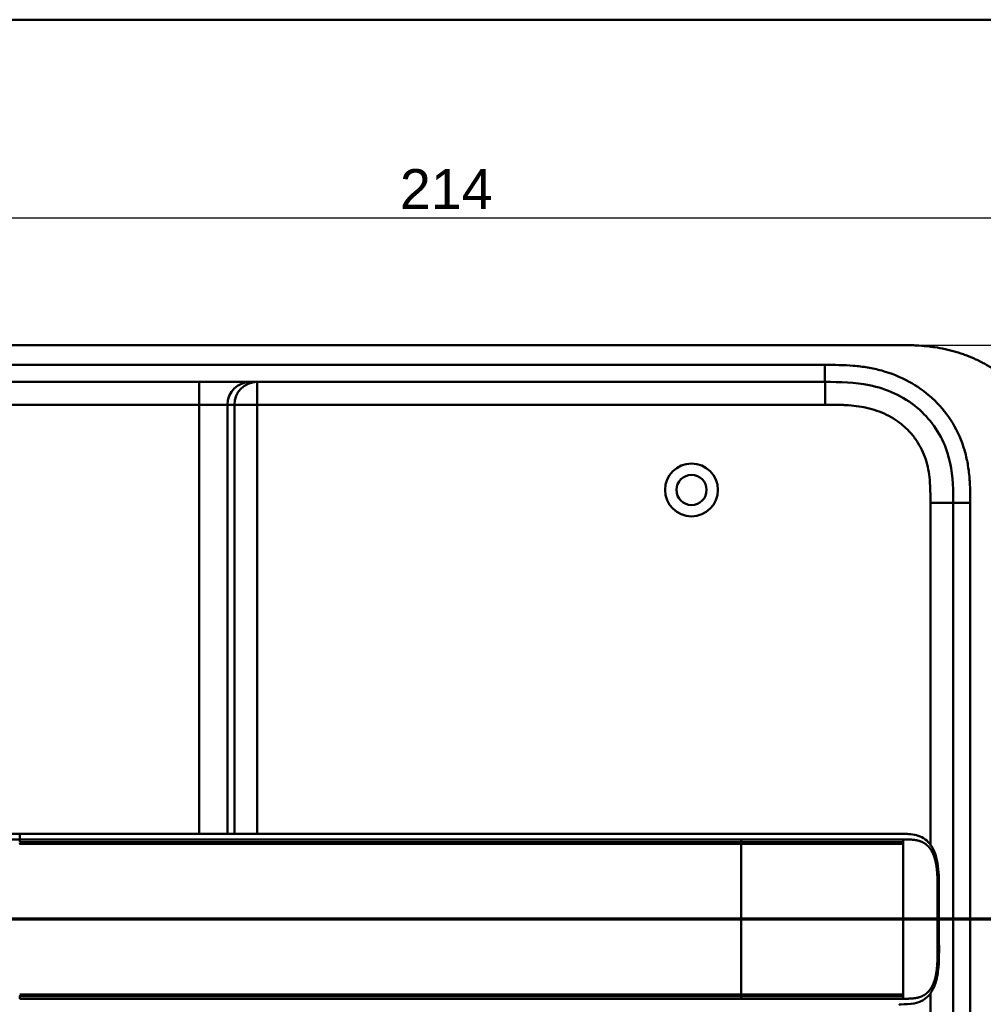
# Model space of a CAD drawing. Header units: millimetres. Extents: x 20 to 833, y 20 to 574.
# Tile 9 of 13: x 123 to 293, y 401 to 574. Entities that reach past the tile are written whole.
import ezdxf

# ---------------------------------------------------------------- set-up
doc = ezdxf.new("R2010")
doc.units = ezdxf.units.MM
doc.header["$LTSCALE"] = 2
for name, color, linetype, lineweight in [('Bemaßungen(DIN)', 7, 'Continuous', 25), ('Schnittansichtslinien(DIN)', 7, 'Continuous', 70), ('Sichtbare Kanten(DIN)', 7, 'Continuous', 50), ('Sichtbare tangentiale Kanten(DIN)', 7, 'Continuous', 50), ('Skizziergeometrie(DIN)', 7, 'Continuous', 50)]:
    doc.layers.add(name, color=color, linetype=linetype, lineweight=lineweight)
doc.styles.add('STANDARD-DIN~0', font='arial.ttf')
doc.dimstyles.new('CAD-LAN', dxfattribs={"dimscale": 2, "dimtxt": 3.5, "dimasz": 2.5, "dimexe": 3.175, "dimexo": 0, "dimgap": 0.8, "dimtad": 1, "dimrnd": 1e-08, "dimtxsty": 'STANDARD-DIN~0', "dimcen": 0.09, "dimdle": 10, "dimclrd": 250, "dimclre": 250, "dimclrt": 250, "dimadec": 0, "dimazin": 2, "dimtfac": 1, "dimtmove": 0, "dimatfit": 3, "dimfxl": 1, "dimtolj": 1, "dimtzin": 0, "dimlwd": 25, "dimlwe": 25, "dimarcsym": 0})

# ---------------------------------------------------------------- blocks, each defined once
blk = doc.blocks.new('Ränder Standardrahmen')
at = {"layer": 'Skizziergeometrie(DIN)', "flags": 128}
blk.add_lwpolyline([(10, 10), (10, 287), (410, 287), (410, 10), (10, 10)], dxfattribs=at)
blk = doc.blocks.new('*D22')
at = {"layer": 'Bemaßungen(DIN)', "color": 250, "linetype": 'Continuous', "lineweight": 25, "true_color": 0x3f3f3f, "transparency": 16777216}
for p, q in [((90.7, 489.98), (90.7, 545.44)), ((304.7, 489.98), (304.7, 545.44)), ((299.7, 539.09), (95.7, 539.09))]:
    blk.add_line(p, q, dxfattribs=at)
at = {"layer": 'Bemaßungen(DIN)', "color": 250, "linetype": 'Continuous', "true_color": 0x3f3f3f, "transparency": 16777216}
for points in [[(95.7, 539.92), (95.7, 538.25), (90.7, 539.09)], [(299.7, 539.92), (299.7, 538.25), (304.7, 539.09)]]:
    blk.add_solid(points, dxfattribs=at)
at = {"layer": 'Defpoints', "color": 0, "linetype": 'Continuous', "transparency": 16777216}
for p in [(90.7, 539.09), (90.7, 489.98), (304.7, 489.98)]:
    blk.add_point(p, dxfattribs=at)
at = {"layer": 'Bemaßungen(DIN)', "color": 250, "linetype": 'Continuous', "lineweight": 25, "true_color": 0x3f3f3f, "transparency": 16777216, "insert": (189.92, 547.71), "char_height": 7, "attachment_point": 1, "style": 'STANDARD-DIN~0'}
blk.add_mtext('\\A1;214', dxfattribs=at)
blk = doc.blocks.new('*D23')
at = {"layer": 'Bemaßungen(DIN)', "color": 250, "linetype": 'Continuous', "lineweight": 25, "true_color": 0x3f3f3f, "transparency": 16777216}
for p, q in [((276.66, 516.76), (359.95, 516.76)), ((353.6, 511.76), (353.6, 276.76)), ((277.22, 271.76), (359.95, 271.76))]:
    blk.add_line(p, q, dxfattribs=at)
at = {"layer": 'Bemaßungen(DIN)', "color": 250, "linetype": 'Continuous', "true_color": 0x3f3f3f, "transparency": 16777216}
for points in [[(352.77, 511.76), (354.44, 511.76), (353.6, 516.76)], [(352.77, 276.76), (354.44, 276.76), (353.6, 271.76)]]:
    blk.add_solid(points, dxfattribs=at)
at = {"layer": 'Defpoints', "color": 0, "linetype": 'Continuous', "transparency": 16777216}
for p in [(276.66, 516.76), (277.22, 271.76), (353.6, 271.76)]:
    blk.add_point(p, dxfattribs=at)
at = {"layer": 'Bemaßungen(DIN)', "color": 250, "linetype": 'Continuous', "lineweight": 25, "true_color": 0x3f3f3f, "transparency": 16777216, "insert": (344.86, 386.44), "char_height": 7, "attachment_point": 1, "rotation": 90, "style": 'STANDARD-DIN~0'}
blk.add_mtext('\\A1;245', dxfattribs=at)
blk = doc.blocks.new('2DTransSchnitt0')
at = {"layer": 'Schnittansichtslinien(DIN)', "linetype": 'Continuous'}
blk.add_line((165.962, 207.88), (29.259, 207.88), dxfattribs=at)

msp = doc.modelspace()

# ---------------------------------------------------------------- linework, layer by layer
at = {"layer": 'Sichtbare Kanten(DIN)'}
for p, q in [((276.663, 516.762), (118.741, 516.762)), ((264.664, 510.262), (119.741, 510.262)), ((287.202, 488.978), (287.202, 299.547)), ((249.917, 430.759), (123.065, 430.759))]:
    msp.add_line(p, q, dxfattribs=at)
for radius in [4.65, 2.65]:
    msp.add_circle((241.202, 491.262), radius, dxfattribs=at)
for radius, start, end in [(13.8, 79.06815, 79.07275), (14, 75.42748, 75.43284), (13.8, 280.78374, 280.78832), (14, 284.46083, 284.46616)]:
    msp.add_arc((123.202, 415.762), radius, start, end, dxfattribs=at)
for points, degree, knots in [([(304.702, 489.978), (304.702, 490.546), (304.702, 491.689), (304.666, 493.138), (304.584, 494.599), (304.473, 495.775), (304.264, 497.249), (304.036, 498.428), (303.665, 499.894), (303.298, 501.058), (302.745, 502.491), (302.229, 503.618), (301.49, 504.991), (300.826, 506.058), (299.907, 507.343), (299.103, 508.328), (298.019, 509.498), (297.09, 510.382), (295.862, 511.414), (294.828, 512.179), (293.481, 513.053), (292.364, 513.685), (290.926, 514.388), (289.748, 514.88), (288.249, 515.407), (287.033, 515.759), (285.501, 516.114), (284.269, 516.334), (282.73, 516.536), (281.5, 516.644), (279.973, 516.726), (278.456, 516.762), (277.258, 516.763), (276.663, 516.762)], 3, [0.00000215, 0.00000215, 0.00000215, 0.00000215, 0.04166657, 0.08333314, 0.10416642, 0.14583299, 0.16666628, 0.20833285, 0.22916613, 0.2708327, 0.29166599, 0.33333256, 0.35416584, 0.39583241, 0.4166657, 0.45833227, 0.47916555, 0.52083212, 0.54166541, 0.58333198, 0.60416526, 0.64583183, 0.66666512, 0.70833169, 0.72916497, 0.77083154, 0.79166483, 0.8333314, 0.85416468, 0.89583125, 0.91666454, 0.95833111, 0.99999768, 0.99999768, 0.99999768, 0.99999768]), ([(264.664, 510.262), (267.296, 510.262), (269.938, 510.213), (272.46, 509.693), (275.53, 509.061), (278.454, 507.741), (280.836, 505.762), (283.146, 503.843), (284.905, 501.334), (285.922, 498.605), (286.772, 496.324), (287.103, 493.888), (287.177, 491.426), (287.202, 490.61), (287.202, 489.792), (287.202, 488.978)], 3, [-3.5878945, -3.5878945, -3.5878945, -3.5878945, -2.8265828, -2.8265828, -2.8265828, -1.8995125, -1.8995125, -1.8995125, -1.0006299, -1.0006299, -1.0006299, -0.2492206, -0.2492206, -0.2492206, 0, 0, 0, 0]), ([(114.277, 430.482), (114.278, 430.482), (114.278, 430.483), (114.279, 430.483), (114.281, 430.483), (114.284, 430.483), (114.287, 430.483), (114.303, 430.485), (114.316, 430.486), (114.621, 430.516), (114.914, 430.537), (116.774, 430.649), (118.348, 430.701), (120.969, 430.756), (122.017, 430.759), (123.065, 430.759)], 3, [0, 0, 0, 0, 0.00009264, 0.00009264, 0.00046302, 0.00046302, 0.00120364, 0.00120364, 0.00534923, 0.00534923, 0.09385067, 0.09385067, 0.56580638, 0.56580638, 0.8802723, 0.8802723, 0.8802723, 0.8802723]), ([(249.921, 430.759), (253.854, 430.759), (257.796, 430.759), (263.956, 430.759), (266.196, 430.759), (269.876, 430.759), (271.358, 430.759), (273.541, 430.759), (274.309, 430.759), (275.262, 430.759), (275.493, 430.759), (275.793, 430.759), (275.867, 430.759), (275.964, 430.759), (275.988, 430.759), (276.02, 430.759), (276.028, 430.759), (276.039, 430.759), (276.042, 430.759), (276.045, 430.759), (276.046, 430.759), (276.047, 430.759), (276.047, 430.759), (276.048, 430.759), (276.048, 430.759), (276.048, 430.759), (276.048, 430.759), (276.048, 430.759)], 3, [0, 0, 0, 0, 1.1803051, 1.1803051, 1.8522102, 1.8522102, 2.3111703, 2.3111703, 2.5747937, 2.5747937, 2.6623324, 2.6623324, 2.6914953, 2.6914953, 2.7012157, 2.7012157, 2.7044558, 2.7044558, 2.705536, 2.705536, 2.7058961, 2.7058961, 2.7060162, 2.7060162, 2.7060562, 2.7060562, 2.7060873, 2.7060873, 2.7060873, 2.7060873]), ([(277.692, 430.759), (277.692, 430.759), (277.57, 430.759), (277.327, 430.759), (277.007, 430.759), (276.68, 430.759), (276.343, 430.759), (276.13, 430.759), (276.048, 430.759)], 5, [25.64076517, 25.64076517, 25.64076517, 25.64076517, 25.64076517, 25.64076517, 25.64100059, 25.73520442, 25.82940824, 25.88784541, 25.88784541, 25.88784541, 25.88784541, 25.88784541, 25.88784541]), ([(277.71, 430.759), (277.71, 430.759), (277.71, 430.759), (277.71, 430.759), (277.71, 430.759), (277.71, 430.759), (277.71, 430.759), (277.711, 430.759), (277.711, 430.759), (277.712, 430.759), (277.712, 430.759), (277.713, 430.759), (277.714, 430.759), (277.716, 430.759), (277.717, 430.759), (277.723, 430.759), (277.727, 430.759), (277.743, 430.759), (277.755, 430.759), (277.802, 430.759), (277.836, 430.759), (277.973, 430.759), (278.076, 430.759), (278.487, 430.756), (278.795, 430.751), (280.011, 430.692), (280.903, 430.55), (282.097, 429.948), (282.486, 429.666), (283.265, 428.846), (283.637, 428.242), (284.148, 426.961), (284.322, 426.301), (284.564, 424.91), (284.632, 424.166), (284.719, 422.386), (284.711, 421.339), (284.711, 417.644), (284.711, 414.992), (284.711, 410.406), (284.776, 408.425), (284.433, 405.723), (284.26, 404.914), (283.768, 403.553), (283.455, 402.97), (282.746, 402.084), (282.355, 401.747), (281.444, 401.209), (280.906, 401.027), (279.601, 400.777), (278.806, 400.761), (277.957, 400.759), (277.909, 400.759), (277.836, 400.759), (277.812, 400.759), (277.775, 400.759), (277.763, 400.759), (277.744, 400.759), (277.737, 400.759), (277.728, 400.759), (277.724, 400.759), (277.719, 400.759), (277.718, 400.759), (277.715, 400.759), (277.714, 400.759), (277.712, 400.759), (277.712, 400.759), (277.711, 400.759), (277.711, 400.759), (277.71, 400.759), (277.71, 400.759), (277.71, 400.759), (277.71, 400.759), (277.71, 400.759), (277.709, 400.759), (277.709, 400.759)], 3, [0, 0, 0, 0, 0.0000252, 0.0000252, 0.0000657, 0.0000657, 0.0001082, 0.0001082, 0.0001738, 0.0001738, 0.0002867, 0.0002867, 0.0005136, 0.0005136, 0.0010499, 0.0010499, 0.0026039, 0.0026039, 0.0072616, 0.0072616, 0.0212292, 0.0212292, 0.0631285, 0.0631285, 0.1888417, 0.1888417, 0.5689951, 0.5689951, 0.7719774, 0.7719774, 1.0315425, 1.0315425, 1.2481307, 1.2481307, 1.4719729, 1.4719729, 1.7848025, 1.7848025, 2.5805266, 2.5805266, 3.160554, 3.160554, 3.4157877, 3.4157877, 3.6519695, 3.6519695, 3.8657989, 3.8657989, 4.1108827, 4.1108827, 4.4368692, 4.4368692, 4.4566519, 4.4566519, 4.4665438, 4.4665438, 4.471493, 4.471493, 4.4739733, 4.4739733, 4.4752207, 4.4752207, 4.4758524, 4.4758524, 4.4761765, 4.4761765, 4.4763467, 4.4763467, 4.476439, 4.476439, 4.4764904, 4.4764904, 4.4765188, 4.4765188, 4.4765488, 4.4765488, 4.4765488, 4.4765488])]:
    msp.add_open_spline(points, degree=degree, knots=knots, dxfattribs=at)
msp.add_open_spline([(277.71, 430.759), (277.704, 430.759), (277.698, 430.759), (277.692, 430.759)], degree=3, dxfattribs=at)
at = {"layer": 'Sichtbare tangentiale Kanten(DIN)'}
for p, q in [((264.664, 510.262), (264.664, 513.262)), ((154.628, 506.262), (154.628, 510.262)), ((164.8, 506.262), (164.8, 510.262)), ((264.684, 506.262), (264.684, 510.262)), ((154.628, 506.262), (119.739, 506.262)), ((154.628, 430.759), (154.628, 506.262)), ((159.609, 506.262), (154.628, 506.262)), ((159.609, 506.262), (159.609, 430.759)), ((160.815, 506.262), (159.609, 506.262)), ((160.815, 430.759), (160.815, 506.262)), ((164.8, 506.262), (160.815, 506.262)), ((264.684, 506.262), (164.8, 506.262)), ((164.8, 506.262), (164.8, 430.759)), ((283.202, 428.857), (283.202, 488.978)), ((283.202, 488.978), (287.202, 488.978)), ((287.202, 488.978), (290.202, 488.978)), ((123.065, 429.769), (123.065, 429.312)), ((249.917, 429.312), (249.917, 429.769)), ((278.429, 429.769), (278.429, 429.309)), ((154.628, 429.312), (154.628, 429.312)), ((159.609, 429.312), (159.609, 429.312)), ((160.815, 429.312), (160.815, 429.312)), ((164.8, 429.312), (164.8, 429.312)), ((249.917, 429.015), (249.917, 402.503)), ((278.429, 429.009), (278.429, 429.309)), ((278.429, 402.509), (278.429, 429.009)), ((123.065, 402.207), (123.065, 401.749)), ((154.628, 402.206), (154.628, 402.206)), ((159.609, 402.206), (159.609, 402.206)), ((160.815, 402.206), (160.815, 402.206)), ((164.8, 402.206), (164.8, 402.206)), ((249.917, 401.749), (249.917, 402.206)), ((278.429, 402.209), (278.429, 402.509)), ((278.429, 402.209), (278.429, 401.749)), ((283.202, 299.547), (283.202, 402.661))]:
    msp.add_line(p, q, dxfattribs=at)
for points, degree in [([(264.664, 513.262), (216.356, 513.262), (168.048, 513.262), (119.741, 513.262)], 3), ([(163.594, 510.262), (161.393, 510.262), (159.609, 508.472), (159.609, 506.262)], 3), ([(160.815, 506.262), (160.815, 508.472), (162.599, 510.262), (164.8, 510.262)], 3), ([(290.202, 299.547), (290.202, 362.69), (290.202, 425.834), (290.202, 488.978)], 3), ([(123.065, 430.759), (123.065, 430.759), (123.065, 430.759), (123.065, 430.539), (123.065, 430.173), (123.065, 429.769)], 5)]:
    msp.add_open_spline(points, degree=degree, dxfattribs=at)
for points, degree, knots in [([(290.178, 491.435), (290.152, 492.343), (290.104, 493.148), (290.022, 493.957), (290.02, 493.971), (290.019, 493.985), (290.017, 493.999), (289.932, 494.821), (289.809, 495.653), (289.641, 496.473), (289.639, 496.479), (289.638, 496.486), (289.636, 496.493), (289.467, 497.316), (289.25, 498.135), (288.986, 498.933), (288.985, 498.936), (288.984, 498.94), (288.983, 498.944), (288.45, 500.55), (287.705, 502.112), (286.794, 503.522), (285.88, 504.937), (284.755, 506.266), (283.506, 507.413), (282.258, 508.557), (280.845, 509.559), (279.36, 510.364), (277.887, 511.163), (276.291, 511.798), (274.658, 512.249), (274.651, 512.251), (274.645, 512.252), (274.639, 512.254), (273.828, 512.477), (273.007, 512.657), (272.18, 512.798), (272.172, 512.799), (272.164, 512.8), (272.156, 512.802), (271.333, 512.941), (270.505, 513.042), (269.684, 513.112), (269.669, 513.113), (269.655, 513.114), (269.64, 513.116), (268.832, 513.183), (268.036, 513.221), (267.168, 513.242), (267.154, 513.242), (267.14, 513.242), (267.125, 513.243), (266.278, 513.262), (265.471, 513.262), (264.664, 513.262)], 3, [19.1889016, 19.1889016, 19.1889016, 19.1889016, 19.4373471, 19.4373471, 19.4373471, 19.4416429, 19.4416429, 19.4416429, 19.6941747, 19.6941747, 19.6941747, 19.696296, 19.696296, 19.696296, 19.9500375, 19.9500375, 19.9500375, 19.9511796, 19.9511796, 19.9511796, 20.4624403, 20.4624403, 20.4624403, 20.9755964, 20.9755964, 20.9755964, 21.4881542, 21.4881542, 21.4881542, 21.9968978, 21.9968978, 21.9968978, 21.9988678, 21.9988678, 21.9988678, 22.2512956, 22.2512956, 22.2512956, 22.2537275, 22.2537275, 22.2537275, 22.5050635, 22.5050635, 22.5050635, 22.509571, 22.509571, 22.509571, 22.7569167, 22.7569167, 22.7569167, 22.760988, 22.760988, 22.760988, 23.0030728, 23.0030728, 23.0030728, 23.0030728]), ([(283.202, 488.978), (283.202, 489.213), (283.202, 489.448), (283.202, 489.683), (283.201, 489.827), (283.201, 489.97), (283.2, 490.114), (283.199, 490.186), (283.198, 490.257), (283.198, 490.329), (283.196, 490.473), (283.194, 490.616), (283.192, 490.76), (283.19, 490.836), (283.189, 490.912), (283.187, 490.988), (283.186, 491.064), (283.184, 491.14), (283.181, 491.216), (283.177, 491.368), (283.172, 491.521), (283.166, 491.678), (283.153, 491.986), (283.137, 492.28), (283.115, 492.584), (283.115, 492.592), (283.114, 492.599), (283.113, 492.607), (283.068, 493.223), (283.002, 493.811), (282.906, 494.399), (282.905, 494.408), (282.903, 494.417), (282.902, 494.426), (282.804, 495.019), (282.676, 495.605), (282.51, 496.183), (282.509, 496.187), (282.508, 496.191), (282.507, 496.195), (282.338, 496.783), (282.129, 497.365), (281.883, 497.924), (281.634, 498.488), (281.342, 499.042), (281.014, 499.566), (280.684, 500.094), (280.312, 500.602), (279.909, 501.076), (279.505, 501.552), (279.062, 502.003), (278.593, 502.417), (278.127, 502.83), (277.629, 503.211), (277.109, 503.557), (276.591, 503.901), (276.047, 504.212), (275.489, 504.486), (274.931, 504.759), (274.352, 504.998), (273.766, 505.2), (273.763, 505.201), (273.759, 505.202), (273.756, 505.203), (273.177, 505.402), (272.582, 505.569), (271.984, 505.704), (271.978, 505.705), (271.973, 505.706), (271.968, 505.708), (271.379, 505.84), (270.787, 505.942), (270.188, 506.02), (270.179, 506.021), (270.169, 506.022), (270.16, 506.023), (269.568, 506.1), (268.98, 506.152), (268.364, 506.189), (268.357, 506.189), (268.349, 506.19), (268.342, 506.19), (268.037, 506.208), (267.743, 506.221), (267.442, 506.231), (267.133, 506.242), (266.825, 506.249), (266.517, 506.253), (265.904, 506.262), (265.294, 506.263), (264.684, 506.262)], 3, [0, 0, 0, 0, 0.0704958, 0.0704958, 0.0704958, 0.1135802, 0.1135802, 0.1135802, 0.1351224, 0.1351224, 0.1351224, 0.1782067, 0.1782067, 0.1782067, 0.2010367, 0.2010367, 0.2010367, 0.2238668, 0.2238668, 0.2238668, 0.2695268, 0.2695268, 0.2695268, 0.3586563, 0.3586563, 0.3586563, 0.3608469, 0.3608469, 0.3608469, 0.5409597, 0.5409597, 0.5409597, 0.5436764, 0.5436764, 0.5436764, 0.7252406, 0.7252406, 0.7252406, 0.7265644, 0.7265644, 0.7265644, 0.9114145, 0.9114145, 0.9114145, 1.0980359, 1.0980359, 1.0980359, 1.2857686, 1.2857686, 1.2857686, 1.473937, 1.473937, 1.473937, 1.6615015, 1.6615015, 1.6615015, 1.848744, 1.848744, 1.848744, 2.0359253, 2.0359253, 2.0359253, 2.0369996, 2.0369996, 2.0369996, 2.2219177, 2.2219177, 2.2219177, 2.2235518, 2.2235518, 2.2235518, 2.4055185, 2.4055185, 2.4055185, 2.4082995, 2.4082995, 2.4082995, 2.5881875, 2.5881875, 2.5881875, 2.5903234, 2.5903234, 2.5903234, 2.6794917, 2.6794917, 2.6794917, 2.7711647, 2.7711647, 2.7711647, 2.9540838, 2.9540838, 2.9540838, 2.9540838]), ([(290.202, 488.978), (290.202, 489.098), (290.202, 489.217), (290.202, 489.436), (290.202, 489.536), (290.201, 489.736), (290.201, 489.836), (290.198, 490.436), (290.192, 490.936), (290.178, 491.435)], 3, [18.94311531, 18.94311531, 18.94311531, 18.94311531, 18.97893752, 18.97893752, 19.00893239, 19.00893239, 19.03892725, 19.03892725, 19.18890158, 19.18890158, 19.18890158, 19.18890158]), ([(116.012, 429.606), (116.013, 429.606), (116.189, 429.614), (116.544, 429.63), (117.088, 429.655), (117.826, 429.683), (118.736, 429.715), (119.624, 429.739), (120.497, 429.756), (121.371, 429.766), (122.059, 429.769), (122.547, 429.769), (122.882, 429.769), (123.065, 429.769)], 5, [0.00008405, 0.00008405, 0.00008405, 0.00008405, 0.00008405, 0.00008405, 0.00030268, 0.08886749, 0.17743229, 0.26599709, 0.35456189, 0.4431267, 0.5316915, 0.6202563, 0.7088211, 0.7088211, 0.7088211, 0.7088211, 0.7088211, 0.7088211]), ([(123.065, 429.769), (128.359, 429.769), (133.635, 429.769), (138.919, 429.769), (158.268, 429.769), (177.617, 429.769), (196.982, 429.769), (209.987, 429.769), (222.953, 429.769), (235.963, 429.769), (240.612, 429.769), (245.272, 429.769), (249.917, 429.769)], 3, [0, 0, 0, 0, 1.5856418, 1.5856418, 1.5856418, 7.3915416, 7.3915416, 7.3915416, 11.2904322, 11.2904322, 11.2904322, 12.683632, 12.683632, 12.683632, 12.683632]), ([(249.917, 429.769), (249.922, 429.769), (249.927, 429.769), (249.932, 429.769), (250.56, 429.769), (251.188, 429.769), (251.815, 429.769), (252.442, 429.769), (253.069, 429.769), (253.696, 429.769), (254.322, 429.769), (254.948, 429.769), (255.574, 429.769), (256.2, 429.769), (256.825, 429.769), (257.451, 429.769), (258.077, 429.769), (258.702, 429.769), (259.328, 429.769), (259.954, 429.769), (260.58, 429.769), (261.207, 429.769), (261.834, 429.769), (262.461, 429.769), (263.089, 429.769), (263.717, 429.769), (264.347, 429.769), (264.976, 429.769), (265.605, 429.769), (266.235, 429.769), (266.862, 429.769), (267.489, 429.769), (268.114, 429.769), (268.734, 429.769), (269.353, 429.769), (269.967, 429.769), (270.574, 429.769), (271.181, 429.769), (271.78, 429.769), (272.367, 429.769), (272.955, 429.769), (273.53, 429.769), (274.086, 429.769), (274.641, 429.769), (275.176, 429.769), (275.685, 429.769), (276.193, 429.769), (276.676, 429.769), (277.131, 429.769), (277.358, 429.769), (277.579, 429.769), (277.795, 429.769), (278.011, 429.769), (278.222, 429.769), (278.429, 429.769)], 3, [0, 0, 0, 0, 0.0015017, 0.0015017, 0.0015017, 0.1899093, 0.1899093, 0.1899093, 0.378317, 0.378317, 0.378317, 0.5667246, 0.5667246, 0.5667246, 0.7551323, 0.7551323, 0.7551323, 0.9435399, 0.9435399, 0.9435399, 1.1319476, 1.1319476, 1.1319476, 1.3203553, 1.3203553, 1.3203553, 1.5087629, 1.5087629, 1.5087629, 1.6971706, 1.6971706, 1.6971706, 1.8855782, 1.8855782, 1.8855782, 2.0739859, 2.0739859, 2.0739859, 2.2623935, 2.2623935, 2.2623935, 2.4508012, 2.4508012, 2.4508012, 2.6392088, 2.6392088, 2.6392088, 2.8276165, 2.8276165, 2.8276165, 2.9218203, 2.9218203, 2.9218203, 3.0164288, 3.0164288, 3.0164288, 3.0164288]), ([(278.429, 429.769), (278.501, 429.769), (278.644, 429.769), (278.928, 429.769), (279.347, 429.766), (279.892, 429.747), (280.485, 429.692), (281.116, 429.569), (281.711, 429.366), (282.265, 429.063), (282.767, 428.651), (283.214, 428.119), (283.677, 427.327), (284.087, 426.198), (284.33, 424.89), (284.438, 423.505), (284.465, 422.138), (284.464, 421.033), (284.464, 420.1), (284.464, 419.14), (284.464, 418.135), (284.464, 417.014), (284.464, 415.759), (284.464, 414.505), (284.464, 413.384), (284.464, 412.379), (284.464, 411.419), (284.464, 410.485), (284.465, 409.381), (284.438, 408.013), (284.33, 406.628), (284.087, 405.32), (283.677, 404.191), (283.214, 403.399), (282.767, 402.867), (282.264, 402.455), (281.711, 402.152), (281.115, 401.948), (280.484, 401.826), (279.891, 401.771), (279.346, 401.752), (278.928, 401.749), (278.643, 401.749), (278.5, 401.749), (278.429, 401.749)], 5, [0, 0, 0, 0, 0, 0, 0.0545062, 0.1094177, 0.2192406, 0.3290635, 0.4388864, 0.5487092, 0.6585321, 0.768355, 0.8781779, 0.9880008, 1.0978237, 1.3174695, 1.5371153, 1.6469382, 1.7567611, 1.8192574, 1.8817537, 2.0067464, 2.131739, 2.2567317, 2.3817243, 2.506717, 2.6317096, 2.6942059, 2.7567023, 2.8665381, 2.9763739, 3.1960455, 3.4157171, 3.5255529, 3.6353887, 3.7452245, 3.8550603, 3.9648961, 4.0747319, 4.1845678, 4.2944036, 4.4042394, 4.4591573, 4.5135093, 4.5135093, 4.5135093, 4.5135093, 4.5135093, 4.5135093]), ([(123.057, 429.015), (123.064, 429.015), (126.21, 429.016), (132.546, 429.015), (142.1, 429.016), (154.778, 429.015), (170.628, 429.015), (186.495, 429.015), (202.348, 429.015), (216.615, 429.015), (229.305, 429.015), (238.819, 429.015), (245.16, 429.015), (248.331, 429.015), (249.917, 429.015)], 5, [20.6435054, 20.6435054, 20.6435054, 20.6435054, 20.6435054, 20.6435054, 20.6473042, 22.2329473, 23.8185904, 25.4042335, 26.9898766, 28.5755197, 30.1611628, 31.7468058, 32.5396274, 33.3326459, 33.3326459, 33.3326459, 33.3326459, 33.3326459, 33.3326459]), ([(249.916, 429.312), (249.916, 429.312), (248.33, 429.312), (245.159, 429.312), (238.818, 429.312), (229.305, 429.312), (216.615, 429.312), (202.348, 429.312), (186.495, 429.312), (170.628, 429.312), (154.772, 429.312), (142.096, 429.312), (132.543, 429.311), (126.21, 429.313), (123.065, 429.312)], 5, [0, 0, 0, 0, 0, 0, 0.0001149, 0.7929364, 1.585758, 3.1714011, 4.7570442, 6.3426873, 7.9283304, 9.5139735, 11.0996166, 12.6881676, 12.6881676, 12.6881676, 12.6881676, 12.6881676, 12.6881676]), ([(278.429, 429.309), (278.315, 429.309), (278.206, 429.309), (278.094, 429.309), (277.072, 429.309), (275.894, 429.309), (274.591, 429.309), (273.763, 429.309), (272.891, 429.31), (271.994, 429.31), (271.416, 429.31), (270.828, 429.31), (270.234, 429.31), (269.639, 429.31), (269.038, 429.31), (268.433, 429.31), (267.828, 429.31), (267.22, 429.311), (266.609, 429.311), (265.998, 429.311), (265.385, 429.311), (264.771, 429.311), (260.47, 429.312), (256.112, 429.312), (251.774, 429.312), (251.154, 429.312), (250.535, 429.312), (249.917, 429.312)], 3, [0, 0, 0, 0, 0.0498317, 0.0498317, 0.0498317, 0.5045898, 0.5045898, 0.5045898, 0.7934328, 0.7934328, 0.7934328, 0.979333, 0.979333, 0.979333, 1.1652333, 1.1652333, 1.1652333, 1.3511335, 1.3511335, 1.3511335, 1.5370338, 1.5370338, 1.5370338, 2.8383356, 2.8383356, 2.8383356, 3.024121, 3.024121, 3.024121, 3.024121]), ([(249.917, 429.015), (250.288, 429.015), (251.031, 429.015), (252.146, 429.015), (253.633, 429.015), (255.493, 429.015), (257.352, 429.015), (259.211, 429.015), (261.069, 429.014), (262.922, 429.014), (264.769, 429.013), (266.607, 429.012), (268.433, 429.011), (270.598, 429.01), (273.059, 429.01), (275.13, 429.009), (276.698, 429.009), (277.803, 429.009), (278.36, 429.009), (278.429, 429.009)], 5, [33.3326459, 33.3326459, 33.3326459, 33.3326459, 33.3326459, 33.3326459, 33.5183492, 33.7042495, 33.8901497, 34.07605, 34.2619502, 34.4478505, 34.6337508, 34.819651, 35.0055513, 35.1914515, 35.3773518, 35.5632521, 35.9350526, 36.3068531, 36.3566848, 36.3566848, 36.3566848, 36.3566848, 36.3566848, 36.3566848]), ([(123.058, 402.207), (123.065, 402.207), (126.211, 402.206), (132.546, 402.207), (142.101, 402.206), (154.778, 402.207), (170.629, 402.206), (186.495, 402.207), (202.348, 402.206), (216.615, 402.206), (229.306, 402.206), (238.82, 402.206), (245.16, 402.206), (248.331, 402.206), (249.917, 402.206)], 5, [20.6437384, 20.6437384, 20.6437384, 20.6437384, 20.6437384, 20.6437384, 20.6474288, 22.2330696, 23.8187104, 25.4043512, 26.989992, 28.5756328, 30.1612736, 31.7469144, 32.5397348, 33.3329244, 33.3329244, 33.3329244, 33.3329244, 33.3329244, 33.3329244]), ([(249.916, 402.503), (247.273, 402.503), (244.631, 402.503), (239.346, 402.503), (236.704, 402.503), (228.776, 402.503), (223.489, 402.503), (212.917, 402.503), (207.632, 402.503), (197.063, 402.503), (191.779, 402.503), (181.206, 402.503), (175.918, 402.503), (165.346, 402.503), (160.063, 402.503), (149.497, 402.503), (144.212, 402.503), (133.619, 402.503), (128.304, 402.502), (123.065, 402.503)], 3, [3.0147053, 3.0147053, 3.0147053, 3.0147053, 3.8078678, 3.8078678, 4.6006882, 4.6006882, 6.186329, 6.186329, 7.7719698, 7.7719698, 9.3576106, 9.3576106, 10.9432514, 10.9432514, 12.5288922, 12.5288922, 14.114533, 14.114533, 15.703149, 15.703149, 15.703149, 15.703149]), ([(278.429, 402.509), (277.601, 402.509), (276.672, 402.509), (275.645, 402.509), (275.132, 402.509), (274.595, 402.509), (274.042, 402.509), (273.488, 402.509), (272.918, 402.509), (272.335, 402.508), (271.753, 402.508), (271.159, 402.508), (270.557, 402.508), (269.955, 402.508), (269.345, 402.507), (268.732, 402.507), (268.118, 402.507), (267.5, 402.507), (266.879, 402.506), (266.259, 402.506), (265.635, 402.506), (265.011, 402.506), (264.386, 402.505), (263.76, 402.505), (263.133, 402.505), (262.506, 402.505), (261.878, 402.504), (261.249, 402.504), (260.62, 402.504), (259.991, 402.504), (259.361, 402.504), (258.732, 402.504), (258.102, 402.504), (257.472, 402.503), (256.842, 402.503), (256.212, 402.503), (255.582, 402.503), (254.952, 402.503), (254.322, 402.503), (253.692, 402.503), (253.062, 402.503), (252.432, 402.503), (251.803, 402.503), (251.174, 402.503), (250.545, 402.503), (249.917, 402.503)], 3, [-0.0090822, -0.0090822, -0.0090822, -0.0090822, 0.368934, 0.368934, 0.368934, 0.5579421, 0.5579421, 0.5579421, 0.7469502, 0.7469502, 0.7469502, 0.9359583, 0.9359583, 0.9359583, 1.1249664, 1.1249664, 1.1249664, 1.3139745, 1.3139745, 1.3139745, 1.5029826, 1.5029826, 1.5029826, 1.6919907, 1.6919907, 1.6919907, 1.8809988, 1.8809988, 1.8809988, 2.0700069, 2.0700069, 2.0700069, 2.259015, 2.259015, 2.259015, 2.4480231, 2.4480231, 2.4480231, 2.6370312, 2.6370312, 2.6370312, 2.8260393, 2.8260393, 2.8260393, 3.0147053, 3.0147053, 3.0147053, 3.0147053]), ([(249.917, 402.206), (250.294, 402.206), (251.049, 402.206), (252.182, 402.206), (253.693, 402.206), (255.583, 402.207), (257.473, 402.207), (259.363, 402.207), (261.252, 402.207), (263.138, 402.207), (265.017, 402.207), (266.888, 402.208), (268.744, 402.208), (270.573, 402.208), (272.358, 402.209), (274.413, 402.209), (275.998, 402.209), (277.146, 402.209), (277.932, 402.209), (278.429, 402.209)], 5, [0, 0, 0, 0, 0, 0, 0.188639, 0.3776471, 0.5666552, 0.7556633, 0.9446714, 1.1336795, 1.3226876, 1.5116957, 1.7007038, 1.8897119, 2.07872, 2.2677281, 2.4567361, 2.6457442, 3.0237604, 3.0237604, 3.0237604, 3.0237604, 3.0237604, 3.0237604]), ([(249.917, 401.749), (239.961, 401.749), (229.977, 401.749), (220.03, 401.749), (199.601, 401.749), (179.127, 401.749), (158.689, 401.749), (152.105, 401.749), (145.515, 401.749), (138.917, 401.749), (133.612, 401.749), (128.297, 401.748), (123.065, 401.749)], 3, [23.2299829, 23.2299829, 23.2299829, 23.2299829, 26.2168354, 26.2168354, 26.2168354, 32.3515912, 32.3515912, 32.3515912, 34.3279835, 34.3279835, 34.3279835, 35.9173864, 35.9173864, 35.9173864, 35.9173864]), ([(278.429, 401.749), (278.221, 401.749), (278.01, 401.749), (277.794, 401.749), (277.578, 401.749), (277.357, 401.749), (277.13, 401.749), (276.675, 401.749), (276.192, 401.749), (275.683, 401.749), (275.175, 401.749), (274.639, 401.749), (274.084, 401.749), (273.529, 401.749), (272.954, 401.749), (272.366, 401.749), (271.779, 401.749), (271.179, 401.749), (270.573, 401.749), (269.966, 401.749), (269.352, 401.749), (268.733, 401.749), (268.113, 401.749), (267.489, 401.749), (266.862, 401.749), (266.234, 401.749), (265.605, 401.749), (264.976, 401.749), (264.346, 401.749), (263.717, 401.749), (263.089, 401.749), (262.461, 401.749), (261.833, 401.749), (261.206, 401.749), (260.579, 401.749), (259.953, 401.749), (259.327, 401.749), (258.701, 401.749), (258.076, 401.749), (257.45, 401.749), (256.824, 401.749), (256.199, 401.749), (255.573, 401.749), (254.947, 401.749), (254.321, 401.749), (253.695, 401.749), (253.068, 401.749), (252.442, 401.749), (251.814, 401.749), (251.182, 401.749), (250.55, 401.749), (249.917, 401.749)], 3, [0.0000008, 0.0000008, 0.0000008, 0.0000008, 0.0947641, 0.0947641, 0.0947641, 0.1889624, 0.1889624, 0.1889624, 0.3773589, 0.3773589, 0.3773589, 0.5657555, 0.5657555, 0.5657555, 0.754152, 0.754152, 0.754152, 0.9425486, 0.9425486, 0.9425486, 1.1309451, 1.1309451, 1.1309451, 1.3193417, 1.3193417, 1.3193417, 1.5077382, 1.5077382, 1.5077382, 1.6961348, 1.6961348, 1.6961348, 1.8845313, 1.8845313, 1.8845313, 2.0729279, 2.0729279, 2.0729279, 2.2613244, 2.2613244, 2.2613244, 2.449721, 2.449721, 2.449721, 2.6381175, 2.6381175, 2.6381175, 2.8265141, 2.8265141, 2.8265141, 3.0164113, 3.0164113, 3.0164113, 3.0164113])]:
    msp.add_open_spline(points, degree=degree, knots=knots, dxfattribs=at)

# ---------------------------------------------------------------- block references
at = {"xscale": 2, "yscale": 2, "zscale": 2}
msp.add_blockref('Ränder Standardrahmen', (0, 0), dxfattribs=at)
at = {"layer": 'Schnittansichtslinien(DIN)', "xscale": 2, "yscale": 2, "zscale": 2}
msp.add_blockref('2DTransSchnitt0', (0, 0), dxfattribs=at)

# ---------------------------------------------------------------- dimensions: what is measured, and where the dimension line sits
at = {"layer": 'Bemaßungen(DIN)', "color": 250, "linetype": 'Continuous', "lineweight": 25, "true_color": 0x3f3f3f}
dim = msp.add_linear_dim(base=(90.702, 539.085), p1=(304.702, 489.978), p2=(90.702, 489.978), dimstyle='CAD-LAN', override={"dimgap": 0.8, "dimdec": 2, "dimtol": 0, "dimlim": 0, "dimtp": 0, "dimtm": 0, "dimtdec": 2, "dimtofl": 0, "dimatfit": 1}, dxfattribs=at)
dim.commit()
dim.dimension.update_dxf_attribs({"geometry": '*D22', "text_midpoint": (197.702, 539.085), "dimtype": 160})
dim = msp.add_linear_dim(base=(353.604, 271.762), p1=(276.663, 516.762), p2=(277.223, 271.762), angle=90, dimstyle='CAD-LAN', override={"dimgap": 0.8, "dimdec": 2, "dimtol": 0, "dimlim": 0, "dimtp": 0, "dimtm": 0, "dimtdec": 2, "dimtofl": 0, "dimatfit": 1}, dxfattribs=at)
dim.commit()
dim.dimension.update_dxf_attribs({"geometry": '*D23', "text_midpoint": (353.604, 394.262), "dimtype": 160})

doc.saveas('drawing.dxf')
